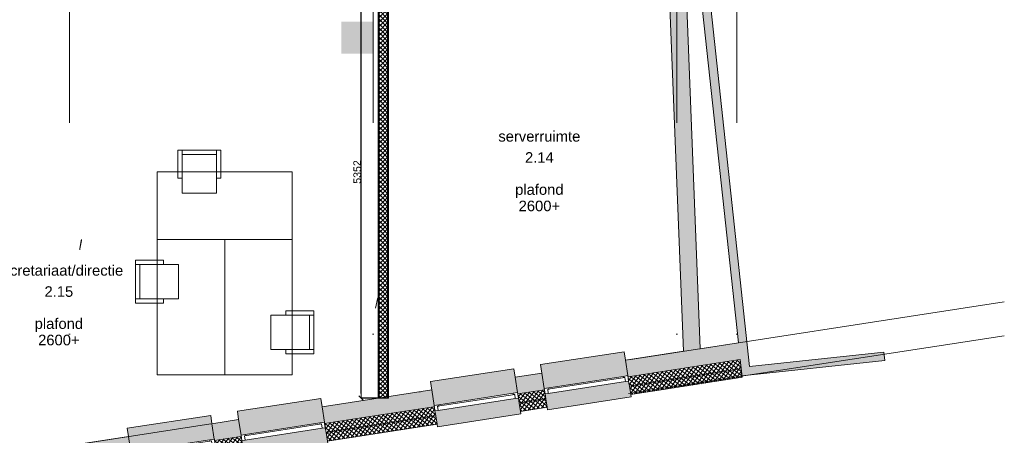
# Model space of a CAD drawing. Extents: x -238422 to 258194, y -34825 to 126331.
# Tile 35 of 239: x -189994 to -178340, y 38954 to 43870. Entities that reach past the tile are written whole.
import ezdxf

# ---------------------------------------------------------------- set-up
doc = ezdxf.new("R2010")
doc.units = 0
doc.header["$LTSCALE"] = 50
doc.linetypes.add('_ .', pattern=[190, 90, -50, 0, -50])
doc.layers.get('0').update_dxf_attribs({"linetype": 'CONTINUOUS'})
doc.layers.get('Defpoints').update_dxf_attribs({"linetype": 'CONTINUOUS'})
for name, color, linetype in [('00 Bestaand', 7, 'CONTINUOUS'), ('00 Bestaand Afdek-arcering', 7, 'CONTINUOUS'), ('00 Bestaand Doorsnede-arcering', 7, 'CONTINUOUS'), ('00 Bestaand Laagscheidingslijnen', 7, 'CONTINUOUS'), ('00 Bestaand Ramen', 7, 'CONTINUOUS'), ('00 Ruimtenummer', 7, 'CONTINUOUS'), ('00 Simple', 7, 'CONTINUOUS'), ('00 Simple Ramen', 7, 'CONTINUOUS'), ('00 tekst plafond', 7, 'CONTINUOUS'), ('22 Binnenwanden', 7, 'CONTINUOUS'), ('22 Binnenwanden Doorsnede-arcering', 7, 'CONTINUOUS'), ('22 Binnenwanden Laagscheidingslijnen', 7, 'CONTINUOUS'), ('65 Beveiliging', 7, 'CONTINUOUS'), ('65 Beveiliging 2D arcering', 7, 'CONTINUOUS'), ('82 Interieur', 7, 'CONTINUOUS'), ('A Stramien', 7, 'CONTINUOUS'), ('Tekst_dim 1_ 50', 7, 'CONTINUOUS'), ('WM5448--', 1, 'CONTINUOUS')]:
    doc.layers.add(name, color=color, linetype=linetype)
doc.styles.add('GENERATED_STYLE_1', font='ARIAL.TTF')
doc.dimstyles.new('GENERATED_STYLE__3', dxfattribs={"dimtxt": 89.999998, "dimasz": 57, "dimexe": 0.18, "dimexo": 0, "dimgap": 0.09, "dimtad": 1, "dimdec": 0, "dimzin": 0, "dimdsep": 46, "dimtxsty": 'GENERATED_STYLE_1', "dimblk": 'ARROWHEAD_6', "dimblk1": 'ARROWHEAD_6', "dimblk2": 'ARROWHEAD_6', "dimcen": 0.09, "dimclrd": 1, "dimclre": 1, "dimclrt": 2, "dimadec": 1, "dimazin": 0, "dimtfac": 1, "dimtdec": 4, "dimtmove": 0, "dimatfit": 3, "dimfxl": 0, "dimtolj": 1, "dimtzin": 0, "dimarcsym": 0})
pattern_1 = [(-126.25967, (0, 0), (-30.23793, 22.179215), []), (-36.25967, (0, 0), (22.179215, 30.23793), [])]
pattern_2 = [(-126.25967, (0, 0), (-30.23793, 22.179215), []), (-36.25967, (0, 0), (22.179215, 30.23793), [])]
pattern_3 = [(-126.25967, (0, 0), (-30.23793, 22.179215), []), (-36.25967, (0, 0), (22.179215, 30.23793), [])]
pattern_4 = [(0, (0, 0), (0, 37.5), [0, -37.5])]

# ---------------------------------------------------------------- blocks, each defined once
blk = doc.blocks.new('Wall_5_2', base_point=(42480, 21591))
at = {"layer": '00 Bestaand Doorsnede-arcering', "linetype": 'Continuous', "lineweight": 0}
blk.add_hatch(color=255, dxfattribs=at).paths.add_polyline_path([(42484, 21491), (42765, 14387), (42964, 14417), (42675, 21722)], flags=0)
at = {"layer": '00 Bestaand', "color": 1, "linetype": 'Continuous', "lineweight": 0}
for p, q in [((42964, 14417), (42675, 21722)), ((42484, 21491), (42502, 21019)), ((42506, 20919), (42765, 14387))]:
    blk.add_line(p, q, dxfattribs=at)
blk = doc.blocks.new('R1a metaal 15_6')
at = {"layer": '00 Bestaand Ramen', "color": 1, "linetype": 'Continuous', "lineweight": 0}
for p, q in [((-500, 160), (-500, 190)), ((-500, 190), (500, 190)), ((500, 190), (500, 160)), ((-500, 0), (-462, 0)), ((-500, -65), (-500, 0)), ((-462, 0), (-462, -50)), ((-462, 0), (462, 0)), ((462, -50), (462, 0)), ((462, 0), (500, 0)), ((500, 0), (500, -65)), ((-445, -65), (-500, -65)), ((-462, -50), (-445, -50)), ((-462, -50), (462, -50)), ((-462, -50), (462, -50)), ((-445, -50), (-445, -65)), ((445, -65), (-445, -65)), ((445, -65), (445, -50)), ((445, -50), (462, -50)), ((500, -65), (445, -65)), ((-500, -250), (-500, -350)), ((500, -350), (500, -250)), ((-500, -350), (500, -350))]:
    blk.add_line(p, q, dxfattribs=at)
at = {"layer": '00 Bestaand Ramen', "color": 2, "linetype": 'Continuous', "lineweight": 0}
for p, q in [((-500, 0), (-500, -50)), ((500, 0), (500, -50)), ((-500, -50), (-500, -65)), ((500, -50), (500, -65))]:
    blk.add_line(p, q, dxfattribs=at)
blk = doc.blocks.new('Wall_12_2', base_point=(35557, 13278))
at = {"layer": '00 Bestaand Afdek-arcering', "linetype": 'Continuous', "lineweight": 0}
for points in [[(38516, 13546), (38488, 13729), (38473, 13828), (37484, 13676), (37500, 13577), (37528, 13394)], [(37212, 13346), (37184, 13529), (37169, 13627), (36181, 13476), (36196, 13377), (36224, 13194)], [(37538, 13330), (37562, 13172), (37566, 13142), (38555, 13294), (38550, 13324), (38526, 13482)], [(36234, 13130), (36258, 12971), (36263, 12942), (37251, 13094), (37247, 13123), (37222, 13282)]]:
    blk.add_hatch(color=255, dxfattribs=at).paths.add_polyline_path(points, flags=0)
at = {"layer": '00 Bestaand Doorsnede-arcering', "linetype": 'Continuous', "lineweight": 0}
for points in [[(39150, 13831), (38488, 13729), (38516, 13546), (38518, 13531), (39181, 13633)], [(37500, 13577), (37184, 13529), (37212, 13346), (37215, 13331), (37530, 13379), (37528, 13394)], [(36196, 13377), (35557, 13278), (35588, 13081), (36226, 13179), (36224, 13194)]]:
    blk.add_hatch(color=255, dxfattribs=at).paths.add_polyline_path(points, flags=0)
h = blk.add_hatch(dxfattribs=at)
h.set_pattern_fill('13_45GR_ISOLATIE_0002', color=255, style=0, pattern_type=2)
h.set_pattern_definition(pattern_1)
h.paths.add_polyline_path([(39181, 13633), (38518, 13531), (38526, 13482), (38535, 13423), (39197, 13524)], flags=0)
h = blk.add_hatch(dxfattribs=at)
h.set_pattern_fill('13_45GR_ISOLATIE_0002', color=255, style=0, pattern_type=2)
h.set_pattern_definition(pattern_1)
h.paths.add_polyline_path([(38535, 13423), (38550, 13324), (39213, 13426), (39197, 13524)], flags=0)
h = blk.add_hatch(dxfattribs=at)
h.set_pattern_fill('13_45GR_ISOLATIE_0002', color=255, style=0, pattern_type=2)
h.set_pattern_definition(pattern_1)
h.paths.add_polyline_path([(37530, 13379), (37215, 13331), (37222, 13282), (37231, 13222), (37547, 13271), (37538, 13330)], flags=0)
h = blk.add_hatch(dxfattribs=at)
h.set_pattern_fill('13_45GR_ISOLATIE_0002', color=255, style=0, pattern_type=2)
h.set_pattern_definition(pattern_1)
h.paths.add_polyline_path([(36226, 13179), (35588, 13081), (35604, 12972), (36243, 13070), (36234, 13130)], flags=0)
h = blk.add_hatch(dxfattribs=at)
h.set_pattern_fill('13_45GR_ISOLATIE_0002', color=255, style=0, pattern_type=2)
h.set_pattern_definition(pattern_1)
h.paths.add_polyline_path([(37547, 13271), (37231, 13222), (37247, 13123), (37562, 13172)], flags=0)
h = blk.add_hatch(dxfattribs=at)
h.set_pattern_fill('13_45GR_ISOLATIE_0002', color=255, style=0, pattern_type=2)
h.set_pattern_definition(pattern_1)
h.paths.add_polyline_path([(35604, 12972), (35620, 12873), (36258, 12971), (36243, 13070)], flags=0)
at = {"layer": '00 Bestaand', "color": 2, "linetype": 'Continuous', "lineweight": 0}
for p, q in [((39150, 13831), (38488, 13729)), ((38516, 13546), (38488, 13729)), ((37500, 13577), (37184, 13529)), ((37212, 13346), (37184, 13529)), ((37528, 13394), (37500, 13577)), ((38518, 13531), (38516, 13546)), ((38526, 13482), (38518, 13531)), ((38535, 13423), (38526, 13482)), ((38550, 13324), (38535, 13423)), ((38550, 13324), (39213, 13426)), ((36196, 13377), (35557, 13278)), ((36224, 13194), (36196, 13377)), ((37215, 13331), (37212, 13346)), ((37222, 13282), (37215, 13331)), ((37530, 13379), (37528, 13394)), ((37538, 13330), (37530, 13379)), ((37547, 13271), (37538, 13330)), ((36226, 13179), (36224, 13194)), ((36234, 13130), (36226, 13179)), ((37231, 13222), (37222, 13282)), ((37247, 13123), (37231, 13222)), ((37247, 13123), (37562, 13172)), ((37562, 13172), (37547, 13271)), ((36243, 13070), (36234, 13130)), ((36258, 12971), (36243, 13070)), ((35620, 12873), (36258, 12971))]:
    blk.add_line(p, q, dxfattribs=at)
at = {"layer": '00 Bestaand Laagscheidingslijnen', "color": 2, "linetype": 'Continuous', "lineweight": 0}
for p, q in [((39181, 13633), (38518, 13531)), ((39197, 13524), (38535, 13423)), ((37530, 13379), (37215, 13331)), ((36226, 13179), (35588, 13081)), ((37547, 13271), (37231, 13222)), ((36243, 13070), (35604, 12972))]:
    blk.add_line(p, q, dxfattribs=at)
at = {"layer": '00 Bestaand Ramen', "color": 1, "linetype": 'Continuous', "lineweight": 0, "xscale": -1, "zscale": 1000, "rotation": 188.7403315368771}
for p in [(38032, 13406), (36728, 13206)]:
    blk.add_blockref('R1a metaal 15_6', p, dxfattribs=at)
blk = doc.blocks.new('R1a metaal 15_7')
at = {"layer": '00 Bestaand Ramen', "color": 1, "linetype": 'Continuous', "lineweight": 0}
for p, q in [((-500, 160), (-500, 190)), ((-500, 190), (500, 190)), ((500, 190), (500, 160)), ((-500, 0), (-462, 0)), ((-500, -65), (-500, 0)), ((-462, 0), (-462, -50)), ((-462, 0), (462, 0)), ((462, -50), (462, 0)), ((462, 0), (500, 0)), ((500, 0), (500, -65)), ((-445, -65), (-500, -65)), ((-462, -50), (-445, -50)), ((-462, -50), (462, -50)), ((-462, -50), (462, -50)), ((-445, -50), (-445, -65)), ((445, -65), (-445, -65)), ((445, -65), (445, -50)), ((445, -50), (462, -50)), ((500, -65), (445, -65)), ((-500, -250), (-500, -350)), ((500, -350), (500, -250)), ((-500, -350), (500, -350))]:
    blk.add_line(p, q, dxfattribs=at)
at = {"layer": '00 Bestaand Ramen', "color": 2, "linetype": 'Continuous', "lineweight": 0}
for p, q in [((-500, 0), (-500, -50)), ((500, 0), (500, -50)), ((-500, -50), (-500, -65)), ((500, -50), (500, -65))]:
    blk.add_line(p, q, dxfattribs=at)
blk = doc.blocks.new('Wall_13_2', base_point=(39150, 13831))
at = {"layer": '00 Bestaand Afdek-arcering', "linetype": 'Continuous', "lineweight": 0}
for points in [[(42106, 14098), (42078, 14281), (42063, 14380), (41075, 14228), (41090, 14129), (41118, 13946)], [(39814, 13746), (40802, 13898), (40774, 14081), (40759, 14179), (39771, 14027), (39786, 13929)], [(41128, 13882), (41152, 13724), (41157, 13694), (42145, 13846), (42141, 13876), (42116, 14034)], [(40812, 13833), (39824, 13681), (39848, 13523), (39853, 13494), (40841, 13646), (40836, 13675)]]:
    blk.add_hatch(color=255, dxfattribs=at).paths.add_polyline_path(points, flags=0)
at = {"layer": '00 Bestaand Doorsnede-arcering', "linetype": 'Continuous', "lineweight": 0}
for points in [[(42765, 14387), (42078, 14281), (42106, 14098), (42109, 14083), (42795, 14189)], [(41090, 14129), (40774, 14081), (40802, 13898), (40805, 13883), (41120, 13931), (41118, 13946)], [(39786, 13929), (39150, 13831), (39181, 13633), (39816, 13731), (39814, 13746)]]:
    blk.add_hatch(color=255, dxfattribs=at).paths.add_polyline_path(points, flags=0)
h = blk.add_hatch(dxfattribs=at)
h.set_pattern_fill('13_45GR_ISOLATIE_0002', color=255, style=0, pattern_type=2)
h.set_pattern_definition(pattern_2)
h.paths.add_polyline_path([(42795, 14189), (42109, 14083), (42116, 14034), (42125, 13975), (42812, 14080)], flags=0)
h = blk.add_hatch(dxfattribs=at)
h.set_pattern_fill('13_45GR_ISOLATIE_0002', color=255, style=0, pattern_type=2)
h.set_pattern_definition(pattern_2)
h.paths.add_polyline_path([(42125, 13975), (42141, 13876), (42827, 13981), (42812, 14080)], flags=0)
h = blk.add_hatch(dxfattribs=at)
h.set_pattern_fill('13_45GR_ISOLATIE_0002', color=255, style=0, pattern_type=2)
h.set_pattern_definition(pattern_2)
h.paths.add_polyline_path([(41120, 13931), (40805, 13883), (40812, 13833), (40821, 13774), (41137, 13823), (41128, 13882)], flags=0)
h = blk.add_hatch(dxfattribs=at)
h.set_pattern_fill('13_45GR_ISOLATIE_0002', color=255, style=0, pattern_type=2)
h.set_pattern_definition(pattern_2)
h.paths.add_polyline_path([(41137, 13823), (40821, 13774), (40836, 13675), (41152, 13724)], flags=0)
h = blk.add_hatch(dxfattribs=at)
h.set_pattern_fill('13_45GR_ISOLATIE_0002', color=255, style=0, pattern_type=2)
h.set_pattern_definition(pattern_2)
h.paths.add_polyline_path([(39816, 13731), (39181, 13633), (39197, 13524), (39833, 13622), (39824, 13681)], flags=0)
h = blk.add_hatch(dxfattribs=at)
h.set_pattern_fill('13_45GR_ISOLATIE_0002', color=255, style=0, pattern_type=2)
h.set_pattern_definition(pattern_2)
h.paths.add_polyline_path([(39197, 13524), (39213, 13426), (39848, 13523), (39833, 13622)], flags=0)
at = {"layer": '00 Bestaand', "color": 2, "linetype": 'Continuous', "lineweight": 0}
for p, q in [((42765, 14387), (42078, 14281)), ((42106, 14098), (42078, 14281)), ((41090, 14129), (40774, 14081)), ((41118, 13946), (41090, 14129)), ((40802, 13898), (40774, 14081)), ((42109, 14083), (42106, 14098)), ((42116, 14034), (42109, 14083)), ((42125, 13975), (42116, 14034)), ((39786, 13929), (39150, 13831)), ((39814, 13746), (39786, 13929)), ((40805, 13883), (40802, 13898)), ((40812, 13833), (40805, 13883)), ((41120, 13931), (41118, 13946)), ((41128, 13882), (41120, 13931)), ((41137, 13823), (41128, 13882)), ((42141, 13876), (42125, 13975)), ((42141, 13876), (42827, 13981)), ((40821, 13774), (40812, 13833)), ((40836, 13675), (40821, 13774)), ((41152, 13724), (41137, 13823)), ((39816, 13731), (39814, 13746)), ((39824, 13681), (39816, 13731)), ((39833, 13622), (39824, 13681)), ((40836, 13675), (41152, 13724)), ((39213, 13426), (39848, 13523)), ((39848, 13523), (39833, 13622))]:
    blk.add_line(p, q, dxfattribs=at)
at = {"layer": '00 Bestaand Laagscheidingslijnen', "color": 2, "linetype": 'Continuous', "lineweight": 0}
for p, q in [((42795, 14189), (42109, 14083)), ((42812, 14080), (42125, 13975)), ((41120, 13931), (40805, 13883)), ((41137, 13823), (40821, 13774)), ((39816, 13731), (39181, 13633)), ((39833, 13622), (39197, 13524))]:
    blk.add_line(p, q, dxfattribs=at)
at = {"layer": '00 Bestaand Ramen', "color": 1, "linetype": 'Continuous', "lineweight": 0, "xscale": -0.9999999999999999, "zscale": 1000, "rotation": 188.7403315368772}
blk.add_blockref('R1a metaal 15_6', (41622, 13958), dxfattribs=at)
at = {"layer": '00 Bestaand Ramen', "color": 1, "linetype": 'Continuous', "lineweight": 0, "zscale": 1000, "rotation": 188.7403315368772}
blk.add_blockref('R1a metaal 15_7', (40318, 13757), dxfattribs=at)
blk = doc.blocks.new('Wall_27_2', base_point=(45138, 14376))
at = {"layer": '00 Bestaand Doorsnede-arcering', "linetype": 'Continuous', "lineweight": 0}
blk.add_hatch(color=255, dxfattribs=at).paths.add_polyline_path([(45138, 14376), (43547, 14205), (43458, 14094), (45148, 14277)], flags=0)
at = {"layer": '00 Bestaand', "color": 1, "linetype": 'Continuous', "lineweight": 0}
for p, q in [((45138, 14376), (43547, 14205)), ((45148, 14277), (45138, 14376)), ((43458, 14094), (45148, 14277))]:
    blk.add_line(p, q, dxfattribs=at)
blk = doc.blocks.new('Wall_28_2', base_point=(43547, 14205))
at = {"layer": '00 Bestaand Doorsnede-arcering', "linetype": 'Continuous', "lineweight": 0}
blk.add_hatch(color=255, dxfattribs=at).paths.add_polyline_path([(43547, 14205), (42322, 25547), (42223, 25536), (43458, 14094)], flags=0)
at = {"layer": '00 Bestaand', "color": 1, "linetype": 'Continuous', "lineweight": 0}
for p, q in [((42322, 25547), (42223, 25536)), ((42223, 25536), (43416, 14487)), ((43547, 14205), (42322, 25547)), ((43437, 14288), (43458, 14094))]:
    blk.add_line(p, q, dxfattribs=at)
blk = doc.blocks.new('Wall_37_2', base_point=(42765, 14387))
at = {"layer": '00 Bestaand Doorsnede-arcering', "linetype": 'Continuous', "lineweight": 0}
blk.add_hatch(color=255, dxfattribs=at).paths.add_polyline_path([(43416, 14487), (42765, 14387), (42795, 14189), (43437, 14288)], flags=0)
h = blk.add_hatch(dxfattribs=at)
h.set_pattern_fill('13_45GR_ISOLATIE_0002', color=255, style=0, pattern_type=2)
h.set_pattern_definition(pattern_3)
h.paths.add_polyline_path([(43437, 14288), (42795, 14189), (42812, 14080), (43449, 14178)], flags=0)
h = blk.add_hatch(dxfattribs=at)
h.set_pattern_fill('13_45GR_ISOLATIE_0002', color=255, style=0, pattern_type=2)
h.set_pattern_definition(pattern_3)
h.paths.add_polyline_path([(43449, 14178), (42812, 14080), (42827, 13981), (43460, 14079)], flags=0)
at = {"layer": '00 Bestaand', "color": 2, "linetype": 'Continuous', "lineweight": 0}
for p, q in [((43416, 14487), (42964, 14417)), ((43460, 14079), (43437, 14288)), ((42827, 13981), (43460, 14079))]:
    blk.add_line(p, q, dxfattribs=at)
at = {"layer": '00 Bestaand Laagscheidingslijnen', "color": 2, "linetype": 'Continuous', "lineweight": 0}
for p, q in [((43437, 14288), (42795, 14189)), ((43449, 14178), (42812, 14080))]:
    blk.add_line(p, q, dxfattribs=at)
blk = doc.blocks.new('Wall_43_2', base_point=(39150, 19183))
at = {"layer": '22 Binnenwanden Doorsnede-arcering', "linetype": 'Continuous', "lineweight": 0}
h = blk.add_hatch(dxfattribs=at)
h.set_pattern_fill('10_GIPS_0002', color=9, style=0, pattern_type=2)
h.set_pattern_definition(pattern_4)
h.paths.add_polyline_path([(39150, 19183), (39150, 13831), (39163, 13831), (39163, 19183)], flags=0)
h = blk.add_hatch(dxfattribs=at)
h.set_pattern_fill('13_45GR_ISOLATIE_0002', color=9, style=0, pattern_type=2)
h.set_pattern_definition([(45, (0, 0), (-26.516504, 26.516504), []), (135, (0, 0), (26.516504, 26.516504), [])])
h.paths.add_polyline_path([(39163, 19183), (39163, 13831), (39263, 13831), (39263, 19183)], flags=0)
h = blk.add_hatch(dxfattribs=at)
h.set_pattern_fill('10_GIPS_0002', color=9, style=0, pattern_type=2)
h.set_pattern_definition(pattern_4)
h.paths.add_polyline_path([(39275, 13831), (39275, 19183), (39263, 19183), (39263, 13831)], flags=0)
at = {"layer": '22 Binnenwanden', "color": 1, "linetype": 'Continuous', "lineweight": 0}
for p, q in [((39150, 19183), (39150, 13831)), ((39275, 19183), (39150, 19183)), ((39275, 13831), (39275, 19183)), ((39150, 13831), (39275, 13831))]:
    blk.add_line(p, q, dxfattribs=at)
at = {"layer": '22 Binnenwanden Laagscheidingslijnen', "color": 9, "linetype": 'Continuous', "lineweight": 0}
for p, q in [((39163, 19183), (39163, 13831)), ((39263, 13831), (39263, 19183))]:
    blk.add_line(p, q, dxfattribs=at)
blk = doc.blocks.new('Empty Window_2')
at = {"layer": '00 Simple Ramen', "color": 1, "linetype": 'Continuous', "lineweight": 0}
for p, q in [((-1783, 120), (-1784, 107)), ((1783, 120), (1784, 107)), ((-1784, 107), (-1787, 7)), ((-1787, 7), (-1787, -5)), ((1784, 107), (1787, 7)), ((1787, 7), (1787, -5))]:
    blk.add_line(p, q, dxfattribs=at)
blk = doc.blocks.new('Wall_45_2', base_point=(31497, 16112))
at = {"layer": '00 Simple Ramen', "color": 1, "linetype": 'Continuous', "lineweight": 0, "zscale": 1000, "rotation": 168.8715000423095}
blk.add_blockref('Empty Window_2', (37393, 15360), dxfattribs=at)
blk = doc.blocks.new('Wall_67_2', base_point=(17049, 15590))
at = {"layer": '00 Simple Ramen', "color": 1, "linetype": 'Continuous', "lineweight": 0, "zscale": 1000, "rotation": 168.8715000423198}
blk.add_blockref('Empty Window_2', (37393, 15360), dxfattribs=at)
blk = doc.blocks.new('2D Handblusser 15+')
at = {"layer": '65 Beveiliging 2D arcering', "linetype": 'Continuous', "lineweight": 0}
for color, points in [(255, [(-188, -188), (188, -188), (188, 188), (-188, 188)]), (2, [(-50, -141), (50, -141), (50, 62, 0.414214), (31, 81), (15, 81), (15, 100), (29, 100), (43, 108), (43, 124), (29, 132), (15, 132), (15, 143), (-15, 143), (-15, 131), (-35, 131), (-68, 112, 0.267949), (-72, 104), (-72, 73), (-60, 73), (-60, 85), (-33, 101), (-15, 101), (-15, 81), (-31, 81, 0.414214), (-50, 62)])]:
    blk.add_hatch(color=color, dxfattribs=at).paths.add_polyline_path(points, flags=0)
h = blk.add_hatch(color=2, dxfattribs=at)
h.paths.add_polyline_path([(-188, -188), (188, -188), (188, 188), (-188, 188)], flags=0)
h.paths.add_polyline_path([(-180, -180), (-180, 180), (180, 180), (180, -180)], flags=0)
blk = doc.blocks.new('Bureaustoel 2 15+_2')
at = {"layer": '82 Interieur', "color": 1, "linetype": 'Continuous', "lineweight": 0}
for p, q in [((204, 254), (-204, 254)), ((-204, 254), (-204, 76)), ((204, 254), (-204, 254)), ((-204, 254), (-204, 76)), ((204, 76), (204, 254)), ((204, 76), (204, 254)), ((-204, 76), (-254, 76)), ((-254, 76), (-254, -254)), ((-254, 76), (-254, -254)), ((-254, 76), (-204, 76)), ((-204, 76), (-204, -204)), ((254, 76), (204, 76)), ((204, 76), (204, -204)), ((204, 76), (254, 76)), ((254, -254), (254, 76)), ((254, 76), (254, -254)), ((-204, -204), (204, -204)), ((-204, -254), (-204, -204)), ((204, -254), (204, -204)), ((-254, -254), (254, -254)), ((-254, -254), (-204, -254)), ((-204, -254), (204, -254)), ((204, -254), (254, -254))]:
    blk.add_line(p, q, dxfattribs=at)
blk = doc.blocks.new('Kantoor bureau rechth 15_2')
at = {"layer": '82 Interieur', "color": 1, "linetype": 'Continuous', "lineweight": 0}
for p, q in [((1600, 800), (0, 800)), ((0, 800), (0, 0)), ((1600, 800), (0, 800)), ((0, 800), (0, 0)), ((1600, 0), (1600, 800)), ((1600, 0), (1600, 800)), ((0, 0), (1600, 0)), ((0, 0), (1600, 0))]:
    blk.add_line(p, q, dxfattribs=at)
blk = doc.blocks.new('Bureaustoel 2 15+')
at = {"layer": '82 Interieur', "color": 1, "linetype": 'Continuous', "lineweight": 0}
for p, q in [((204, 254), (-204, 254)), ((-204, 254), (-204, 76)), ((204, 254), (-204, 254)), ((-204, 254), (-204, 76)), ((204, 76), (204, 254)), ((204, 76), (204, 254)), ((-204, 76), (-254, 76)), ((-254, 76), (-254, -254)), ((-254, 76), (-254, -254)), ((-254, 76), (-204, 76)), ((-204, 76), (-204, -204)), ((254, 76), (204, 76)), ((204, 76), (204, -204)), ((204, 76), (254, 76)), ((254, -254), (254, 76)), ((254, 76), (254, -254)), ((-204, -204), (204, -204)), ((-204, -254), (-204, -204)), ((204, -254), (204, -204)), ((-254, -254), (254, -254)), ((-254, -254), (-204, -254)), ((-204, -254), (204, -254)), ((204, -254), (254, -254))]:
    blk.add_line(p, q, dxfattribs=at)
blk = doc.blocks.new('Kantoor bureau rechth 15')
at = {"layer": '82 Interieur', "color": 1, "linetype": 'Continuous', "lineweight": 0}
for p, q in [((1600, 800), (0, 800)), ((0, 800), (0, 0)), ((1600, 800), (0, 800)), ((0, 800), (0, 0)), ((1600, 0), (1600, 800)), ((1600, 0), (1600, 800)), ((0, 0), (1600, 0)), ((0, 0), (1600, 0))]:
    blk.add_line(p, q, dxfattribs=at)
blk = doc.blocks.new('ARROWHEAD_6')
at = {"color": 0, "linetype": 'Continuous', "lineweight": 0}
for p, q in [((0, 0), (-1, 0)), ((-0.5, -0.5), (0.5, 0.5))]:
    blk.add_line(p, q, dxfattribs=at)
blk = doc.blocks.new('*D2653')
at = {"layer": 'Defpoints', "color": 0, "linetype": 'Continuous', "transparency": 16777216}
for p in [(-221994, 74905), (-221794, 74905), (-221794, 69553)]:
    blk.add_point(p, dxfattribs=at)
at = {"layer": 'Tekst_dim 1_ 50', "color": 1, "linetype": 'Continuous', "lineweight": -2, "transparency": 16777216}
for p, q in [((-221794, 74905), (-221994, 74905)), ((-221994, 69610), (-221994, 74848)), ((-221794, 69553), (-221994, 69553))]:
    blk.add_line(p, q, dxfattribs=at)
at = {"layer": 'Tekst_dim 1_ 50', "color": 1, "linetype": 'Continuous', "lineweight": -2, "transparency": 16777216, "xscale": 56.99999999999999, "yscale": 56.99999999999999, "zscale": 56.99999999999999}
for p, rotation in [((-221994, 74905), 90), ((-221994, 69553), 270)]:
    blk.add_blockref('ARROWHEAD_6', p, dxfattribs=dict(at, rotation=rotation))
at = {"layer": 'Tekst_dim 1_ 50', "color": 2, "linetype": 'Continuous', "lineweight": 0, "transparency": 16777216, "insert": (-222040, 72229), "char_height": 90, "attachment_point": 5, "rotation": 90, "style": 'GENERATED_STYLE_1'}
blk.add_mtext('\\A1;5352', dxfattribs=at)
blk = doc.blocks.new('dasg')
at = {"layer": 'A Stramien', "color": 9, "linetype": '_ .', "lineweight": 0, "flags": 128}
for points in [[(-225444.9, 63309.5), (-225444.9, 93947.6)], [(-221851.9, 63309.5), (-221851.9, 93947.6)], [(-218258.9, 63309.5), (-218258.9, 93947.6)], [(-217545.9, 63309.5), (-217545.9, 93947.6)]]:
    blk.add_lwpolyline(points, dxfattribs=at)
for points in [[(-214381.2, 70692), (-232620.2, 67887.9, -0.123), (-260004.9, 72069.7)], [(-214381.2, 70292), (-232620.2, 67487.9, -0.123), (-260004.9, 71669.7)]]:
    blk.add_lwpolyline(points, format="xyb", dxfattribs=at)
at = {"layer": '00 Bestaand', "color": 1, "lineweight": 0}
for name, p in [('Wall_28_2', (-217397.3, 69926.6)), ('Wall_5_2', (-218464.3, 77313.6)), ('Wall_37_2', (-218179.2, 70108.7)), ('Wall_13_2', (-221793.7, 69553)), ('Wall_27_2', (-215806.5, 70098.3)), ('Wall_12_2', (-225386.7, 69000.6))]:
    blk.add_blockref(name, p, dxfattribs=at)
at = {"layer": '00 Simple', "color": 1, "lineweight": 0}
for name, p in [('Wall_45_2', (-229446.8, 71834.4)), ('Wall_67_2', (-243895, 71312))]:
    blk.add_blockref(name, p, dxfattribs=at)
at = {"layer": '22 Binnenwanden', "color": 1, "lineweight": 0}
blk.add_blockref('Wall_43_2', (-221793.7, 74905), dxfattribs=at)
at = {"layer": '65 Beveiliging', "color": 1, "linetype": 'Continuous', "lineweight": 0, "zscale": 1000}
blk.add_blockref('2D Handblusser 15+', (-222041.1, 73818), dxfattribs=at)
at = {"layer": '82 Interieur', "color": 1, "linetype": 'Continuous', "lineweight": 0, "zscale": 1000, "rotation": 180}
for name, p in [('Bureaustoel 2 15+', (-223908.7, 72231.4)), ('Kantoor bureau rechth 15', (-222808.7, 72231.4))]:
    blk.add_blockref(name, p, dxfattribs=at)
at = {"layer": '82 Interieur', "color": 1, "linetype": 'Continuous', "lineweight": 0, "xscale": -1, "zscale": 1000}
for name, p, rotation in [('Kantoor bureau rechth 15_2', (-224408.7, 69831.4), 270), ('Kantoor bureau rechth 15_2', (-222808.7, 71431.4), 90), ('Bureaustoel 2 15+_2', (-224408.7, 70931.4), 270), ('Bureaustoel 2 15+_2', (-222808.7, 70331.4), 90)]:
    blk.add_blockref(name, p, dxfattribs=dict(at, rotation=rotation))
at = {"layer": '00 Ruimtenummer', "color": 2, "linetype": 'Continuous', "lineweight": 0, "char_height": 125, "attachment_point": 5, "style": 'GENERATED_STYLE_1'}
for s, insert in [('{2.14}', (-219884.5, 72401)), ('{2.15}', (-225571.8, 70814))]:
    blk.add_mtext(s, dxfattribs=dict(at, insert=insert))
at = {"layer": '00 tekst plafond', "color": 1, "linetype": 'Continuous', "lineweight": 0, "char_height": 125, "attachment_point": 5, "line_spacing_factor": 0.930826, "style": 'GENERATED_STYLE_1'}
for insert in [(-219884.5, 71923.6), (-225571.8, 70337.6)]:
    blk.add_mtext('{plafond\\P2600+}', dxfattribs=dict(at, insert=insert))
at = {"layer": 'Tekst_dim 1_ 50', "color": 1, "linetype": 'Continuous', "lineweight": 0, "char_height": 125, "attachment_point": 5, "style": 'GENERATED_STYLE_1'}
for s, insert in [('{serverruimte}', (-219884.5, 72650)), ('{secretariaat/directie}', (-225571.8, 71064))]:
    blk.add_mtext(s, dxfattribs=dict(at, insert=insert))
at = {"layer": 'Tekst_dim 1_ 50', "color": 1, "linetype": 'Continuous', "lineweight": 0}
dim = blk.add_linear_dim(base=(-221993.7, 74905), p1=(-221793.7, 69553), p2=(-221793.7, 74905), angle=90, dimstyle='GENERATED_STYLE__3', dxfattribs=at)
dim.commit()
dim.dimension.update_dxf_attribs({"geometry": '*D2653', "text_midpoint": (-222039.7, 72229)})

msp = doc.modelspace()

# ---------------------------------------------------------------- block references
at = {"layer": 'WM5448--'}
msp.add_blockref('dasg', (36041.72169, -30160.8573), dxfattribs=at)

doc.saveas('drawing.dxf')
